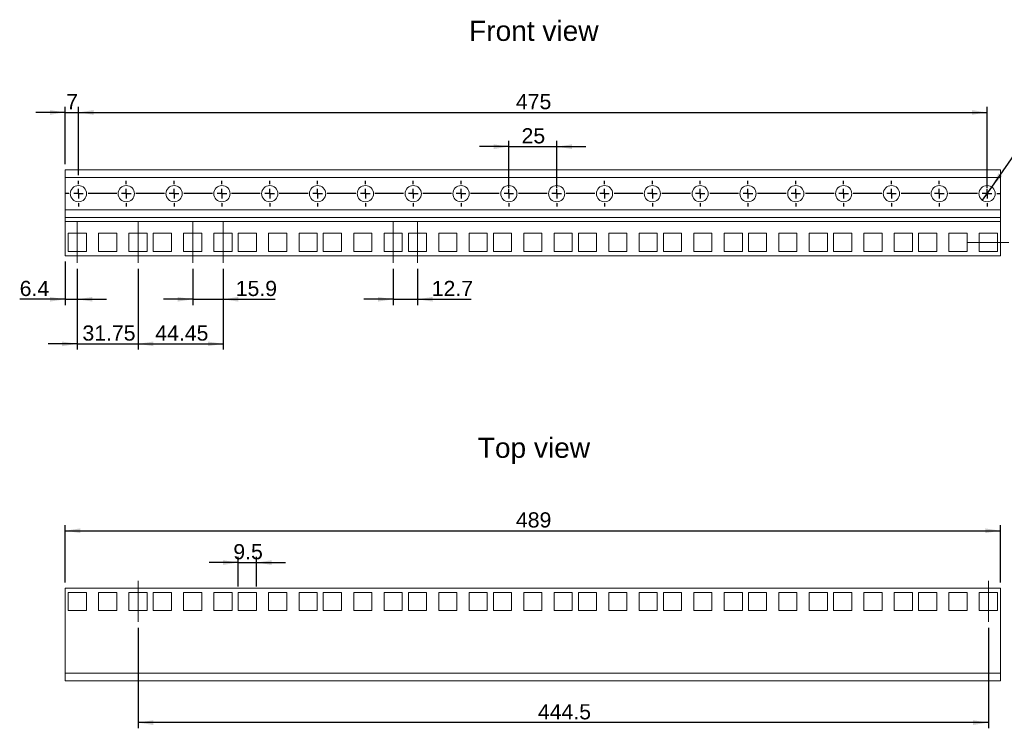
# Model space of a CAD drawing. Header units: millimetres. Extents: x 43 to 858, y 172 to 560.
# Tile 1 of 2: x 43 to 558, y 189 to 560. Entities that reach past the tile are written whole.
import ezdxf
from ezdxf.lldxf.tags import DXFTag

# ---------------------------------------------------------------- set-up
doc = ezdxf.new("R2010")
doc.units = ezdxf.units.MM
for name, color, linetype in [('AXIS', 179, 'Continuous'), ('DIMENSIONS', 179, 'Continuous'), ('NOTES', 179, 'Continuous'), ('SLD-0', 179, 'Continuous')]:
    doc.layers.add(name, color=color, linetype=linetype)
doc.styles.get("Standard").update_dxf_attribs({"font": 'arial.ttf'})
tags = doc.linetypes.add('CENTERX2', pattern=[20.32, 12.7, -2.54, 2.54, -2.54]).pattern_tags.tags
tags[10:11] = [DXFTag(74, 4), DXFTag(75, 0), DXFTag(340, '0'), DXFTag(46, 1.0), DXFTag(50, 0.0), DXFTag(44, 0.0), DXFTag(45, 0.0)]
tags[8:9] = [DXFTag(74, 4), DXFTag(75, 0), DXFTag(340, '0'), DXFTag(46, 1.0), DXFTag(50, 0.0), DXFTag(44, 0.0), DXFTag(45, 0.0)]
tags[6:7] = [DXFTag(74, 4), DXFTag(75, 0), DXFTag(340, '0'), DXFTag(46, 1.0), DXFTag(50, 0.0), DXFTag(44, 0.0), DXFTag(45, 0.0)]
tags[4:5] = [DXFTag(74, 4), DXFTag(75, 0), DXFTag(340, '0'), DXFTag(46, 1.0), DXFTag(50, 0.0), DXFTag(44, 0.0), DXFTag(45, 0.0)]

msp = doc.modelspace()

# ---------------------------------------------------------------- linework, layer by layer
at = {"layer": 'AXIS', "color": 7}
for p, q in [((73.83, 473.64), (73.83, 475.39)), ((98.83, 473.64), (98.83, 475.39)), ((123.83, 473.64), (123.83, 475.39)), ((148.83, 473.64), (148.83, 475.39)), ((173.83, 473.64), (173.83, 475.39)), ((198.83, 473.64), (198.83, 475.39)), ((223.83, 473.64), (223.83, 475.39)), ((248.83, 473.64), (248.83, 475.39)), ((273.83, 473.64), (273.83, 475.39)), ((298.83, 473.64), (298.83, 475.39)), ((323.83, 473.64), (323.83, 475.39)), ((348.83, 473.64), (348.83, 475.39)), ((373.83, 473.64), (373.83, 475.39)), ((398.83, 473.64), (398.83, 475.39)), ((423.83, 473.64), (423.83, 475.39)), ((448.83, 473.64), (448.83, 475.39)), ((473.83, 473.64), (473.83, 475.39)), ((498.83, 473.64), (498.83, 475.39)), ((523.83, 473.64), (523.83, 475.39)), ((548.83, 473.64), (548.83, 475.39)), ((68.83, 468.64), (67.08, 468.64)), ((73.83, 468.64), (71.33, 468.64)), ((73.83, 468.64), (73.83, 471.14)), ((73.83, 468.64), (73.83, 466.14)), ((73.83, 468.64), (76.33, 468.64)), ((93.83, 468.64), (78.83, 468.64)), ((98.83, 468.64), (96.33, 468.64)), ((98.83, 468.64), (98.83, 471.14)), ((98.83, 468.64), (98.83, 466.14)), ((98.83, 468.64), (101.33, 468.64)), ((118.83, 468.64), (103.83, 468.64)), ((123.83, 468.64), (121.33, 468.64)), ((123.83, 468.64), (123.83, 471.14)), ((123.83, 468.64), (123.83, 466.14)), ((123.83, 468.64), (126.33, 468.64)), ((143.83, 468.64), (128.83, 468.64)), ((148.83, 468.64), (146.33, 468.64)), ((148.83, 468.64), (148.83, 471.14)), ((148.83, 468.64), (148.83, 466.14)), ((148.83, 468.64), (151.33, 468.64)), ((168.83, 468.64), (153.83, 468.64)), ((173.83, 468.64), (171.33, 468.64)), ((173.83, 468.64), (173.83, 471.14)), ((173.83, 468.64), (173.83, 466.14)), ((173.83, 468.64), (176.33, 468.64)), ((193.83, 468.64), (178.83, 468.64)), ((198.83, 468.64), (196.33, 468.64)), ((198.83, 468.64), (198.83, 471.14)), ((198.83, 468.64), (198.83, 466.14)), ((198.83, 468.64), (201.33, 468.64)), ((218.83, 468.64), (203.83, 468.64)), ((223.83, 468.64), (221.33, 468.64)), ((223.83, 468.64), (223.83, 471.14)), ((223.83, 468.64), (223.83, 466.14)), ((223.83, 468.64), (226.33, 468.64)), ((243.83, 468.64), (228.83, 468.64)), ((248.83, 468.64), (246.33, 468.64)), ((248.83, 468.64), (248.83, 471.14)), ((248.83, 468.64), (248.83, 466.14)), ((248.83, 468.64), (251.33, 468.64)), ((268.83, 468.64), (253.83, 468.64)), ((273.83, 468.64), (271.33, 468.64)), ((273.83, 468.64), (273.83, 471.14)), ((273.83, 468.64), (273.83, 466.14)), ((273.83, 468.64), (276.33, 468.64)), ((293.83, 468.64), (278.83, 468.64)), ((298.83, 468.64), (296.33, 468.64)), ((298.83, 468.64), (298.83, 471.14)), ((298.83, 468.64), (298.83, 466.14)), ((298.83, 468.64), (301.33, 468.64)), ((318.83, 468.64), (303.83, 468.64)), ((323.83, 468.64), (321.33, 468.64)), ((323.83, 468.64), (323.83, 471.14)), ((323.83, 468.64), (323.83, 466.14)), ((323.83, 468.64), (326.33, 468.64)), ((343.83, 468.64), (328.83, 468.64)), ((348.83, 468.64), (346.33, 468.64)), ((348.83, 468.64), (348.83, 471.14)), ((348.83, 468.64), (348.83, 466.14)), ((348.83, 468.64), (351.33, 468.64)), ((368.83, 468.64), (353.83, 468.64)), ((373.83, 468.64), (371.33, 468.64)), ((373.83, 468.64), (373.83, 471.14)), ((373.83, 468.64), (373.83, 466.14)), ((373.83, 468.64), (376.33, 468.64)), ((393.83, 468.64), (378.83, 468.64)), ((398.83, 468.64), (396.33, 468.64)), ((398.83, 468.64), (398.83, 471.14)), ((398.83, 468.64), (398.83, 466.14)), ((398.83, 468.64), (401.33, 468.64)), ((418.83, 468.64), (403.83, 468.64)), ((423.83, 468.64), (421.33, 468.64)), ((423.83, 468.64), (423.83, 471.14)), ((423.83, 468.64), (423.83, 466.14)), ((423.83, 468.64), (426.33, 468.64)), ((443.83, 468.64), (428.83, 468.64)), ((448.83, 468.64), (446.33, 468.64)), ((448.83, 468.64), (448.83, 471.14)), ((448.83, 468.64), (448.83, 466.14)), ((448.83, 468.64), (451.33, 468.64)), ((468.83, 468.64), (453.83, 468.64)), ((473.83, 468.64), (471.33, 468.64)), ((473.83, 468.64), (473.83, 471.14)), ((473.83, 468.64), (473.83, 466.14)), ((473.83, 468.64), (476.33, 468.64)), ((493.83, 468.64), (478.83, 468.64)), ((498.83, 468.64), (496.33, 468.64)), ((498.83, 468.64), (498.83, 471.14)), ((498.83, 468.64), (498.83, 466.14)), ((498.83, 468.64), (501.33, 468.64)), ((518.83, 468.64), (503.83, 468.64)), ((523.83, 468.64), (521.33, 468.64)), ((523.83, 468.64), (523.83, 471.14)), ((523.83, 468.64), (523.83, 466.14)), ((523.83, 468.64), (526.33, 468.64)), ((543.83, 468.64), (528.83, 468.64)), ((548.83, 468.64), (546.33, 468.64)), ((548.83, 468.64), (548.83, 471.14)), ((548.83, 468.64), (548.83, 466.14)), ((548.83, 468.64), (551.33, 468.64)), ((553.83, 468.64), (555.58, 468.64)), ((73.83, 463.64), (73.83, 461.89)), ((98.83, 463.64), (98.83, 461.89)), ((123.83, 463.64), (123.83, 461.89)), ((148.83, 463.64), (148.83, 461.89)), ((173.83, 463.64), (173.83, 461.89)), ((198.83, 463.64), (198.83, 461.89)), ((223.83, 463.64), (223.83, 461.89)), ((248.83, 463.64), (248.83, 461.89)), ((273.83, 463.64), (273.83, 461.89)), ((298.83, 463.64), (298.83, 461.89)), ((323.83, 463.64), (323.83, 461.89)), ((348.83, 463.64), (348.83, 461.89)), ((373.83, 463.64), (373.83, 461.89)), ((398.83, 463.64), (398.83, 461.89)), ((423.83, 463.64), (423.83, 461.89)), ((448.83, 463.64), (448.83, 461.89)), ((473.83, 463.64), (473.83, 461.89)), ((498.83, 463.64), (498.83, 461.89)), ((523.83, 463.64), (523.83, 461.89)), ((548.83, 463.64), (548.83, 461.89))]:
    msp.add_line(p, q, dxfattribs=at)
at = {"layer": 'AXIS', "color": 7, "linetype": 'CENTERX2', "lineweight": 0}
for p, q in [((73.23, 453.89), (73.23, 432.39)), ((104.98, 453.89), (104.98, 432.39)), ((133.55, 453.89), (133.55, 432.39)), ((149.43, 453.89), (149.43, 432.39)), ((238.33, 453.89), (238.33, 432.39)), ((251.03, 453.89), (251.03, 432.39)), ((560.23, 443.14), (538.73, 443.14)), ((104.98, 244.52), (104.98, 266.02)), ((549.48, 266.02), (549.48, 244.52))]:
    msp.add_line(p, q, dxfattribs=at)
at = {"layer": 'DIMENSIONS', "color": 7}
for p, q in [((66.83, 511.14), (51.56, 511.14)), ((66.83, 484.14), (66.83, 514.14)), ((66.83, 511.14), (73.83, 511.14)), ((73.83, 478.39), (73.83, 514.14)), ((73.83, 478.39), (73.83, 514.14)), ((73.83, 511.14), (548.83, 511.14)), ((73.83, 511.14), (89.09, 511.14)), ((548.83, 471.64), (548.83, 514.14)), ((298.83, 471.64), (298.83, 496.23)), ((323.83, 471.64), (323.83, 496.23)), ((298.83, 493.23), (283.56, 493.23)), ((298.83, 493.23), (323.83, 493.23)), ((323.83, 493.23), (339.09, 493.23)), ((551.27, 472.12), (565.95, 493.07)), ((546.39, 465.16), (551.27, 472.12)), ((66.83, 433.14), (66.83, 410.38)), ((73.23, 429.39), (73.23, 410.38)), ((73.23, 429.39), (73.23, 387.05)), ((104.98, 429.39), (104.98, 387.05)), ((104.98, 429.39), (104.98, 387.05)), ((133.55, 429.39), (133.55, 410.38)), ((149.43, 429.39), (149.43, 387.05)), ((149.43, 429.39), (149.43, 410.38)), ((238.33, 429.39), (238.33, 410.38)), ((251.03, 429.39), (251.03, 410.38)), ((66.83, 413.38), (43.11, 413.38)), ((66.83, 413.38), (73.23, 413.38)), ((73.23, 413.38), (88.49, 413.38)), ((133.55, 413.38), (118.29, 413.38)), ((133.55, 413.38), (149.43, 413.38)), ((149.43, 413.38), (176.58, 413.38)), ((238.33, 413.38), (223.06, 413.38)), ((238.33, 413.38), (251.03, 413.38)), ((251.03, 413.38), (279.04, 413.38)), ((73.23, 390.05), (57.96, 390.05)), ((73.23, 390.05), (104.98, 390.05)), ((104.98, 390.05), (120.24, 390.05)), ((104.98, 390.05), (149.43, 390.05)), ((66.83, 265.27), (66.83, 295.27)), ((555.83, 265.27), (555.83, 295.27)), ((66.83, 292.27), (555.83, 292.27)), ((157.38, 263.02), (157.38, 278.62)), ((166.88, 263.02), (166.88, 278.62)), ((157.38, 275.62), (142.11, 275.62)), ((157.38, 275.62), (166.88, 275.62)), ((166.88, 275.62), (182.14, 275.62)), ((104.98, 241.52), (104.98, 188.89)), ((549.48, 241.52), (549.48, 188.89)), ((549.48, 191.89), (104.98, 191.89))]:
    msp.add_line(p, q, dxfattribs=at)
for points in [[(66.83, 511.14), (58.89, 512.37), (58.89, 509.92)], [(73.83, 511.14), (81.76, 509.92), (81.76, 512.37)], [(73.83, 511.14), (81.76, 509.92), (81.76, 512.37)], [(548.83, 511.14), (540.89, 512.37), (540.89, 509.92)], [(298.83, 493.23), (290.89, 494.45), (290.89, 492.01)], [(323.83, 493.23), (331.76, 492.01), (331.76, 494.45)], [(551.27, 472.12), (556.82, 477.92), (554.82, 479.33)], [(66.83, 413.38), (58.89, 414.6), (58.89, 412.16)], [(73.23, 413.38), (81.16, 412.16), (81.16, 414.6)], [(133.55, 413.38), (125.61, 414.6), (125.61, 412.16)], [(149.43, 413.38), (157.36, 412.16), (157.36, 414.6)], [(238.33, 413.38), (230.39, 414.6), (230.39, 412.16)], [(251.03, 413.38), (258.96, 412.16), (258.96, 414.6)], [(73.23, 390.05), (65.29, 391.27), (65.29, 388.83)], [(104.98, 390.05), (112.91, 388.83), (112.91, 391.27)], [(104.98, 390.05), (112.91, 388.83), (112.91, 391.27)], [(149.43, 390.05), (141.49, 391.27), (141.49, 388.83)], [(66.83, 292.27), (74.76, 291.05), (74.76, 293.49)], [(555.83, 292.27), (547.89, 293.49), (547.89, 291.05)], [(157.38, 275.62), (149.44, 276.84), (149.44, 274.4)], [(166.88, 275.62), (174.81, 274.4), (174.81, 276.84)], [(104.98, 191.89), (112.91, 190.67), (112.91, 193.11)], [(549.48, 191.89), (541.54, 193.11), (541.54, 190.67)]]:
    msp.add_solid(points, dxfattribs=at)
at = {"layer": 'SLD-0', "color": 7, "linetype": 'Continuous', "lineweight": 15}
for p, q in [((555.83, 481.14), (66.83, 481.14)), ((66.83, 481.14), (66.83, 477.14)), ((555.83, 477.14), (555.83, 481.14)), ((555.83, 477.14), (66.83, 477.14)), ((66.83, 477.14), (66.83, 460.14)), ((555.83, 477.14), (555.83, 460.14)), ((555.83, 460.14), (66.83, 460.14)), ((66.83, 460.14), (66.83, 456.14)), ((555.83, 456.14), (555.83, 460.14)), ((555.83, 456.14), (66.83, 456.14)), ((66.83, 456.14), (66.83, 454.14)), ((555.83, 454.14), (66.83, 454.14)), ((66.83, 454.14), (66.83, 436.14)), ((555.83, 454.14), (555.83, 456.14)), ((555.83, 454.14), (555.83, 436.14)), ((68.48, 447.89), (77.98, 447.89)), ((68.48, 438.39), (68.48, 447.89)), ((77.98, 447.89), (77.98, 438.39)), ((84.35, 447.89), (93.85, 447.89)), ((84.35, 438.39), (84.35, 447.89)), ((93.85, 447.89), (93.85, 438.39)), ((100.23, 447.89), (109.73, 447.89)), ((100.23, 438.39), (100.23, 447.89)), ((109.73, 447.89), (109.73, 438.39)), ((112.93, 438.39), (112.93, 447.89)), ((112.93, 447.89), (122.43, 447.89)), ((122.43, 447.89), (122.43, 438.39)), ((128.8, 438.39), (128.8, 447.89)), ((128.8, 447.89), (138.3, 447.89)), ((138.3, 447.89), (138.3, 438.39)), ((144.68, 438.39), (144.68, 447.89)), ((144.68, 447.89), (154.18, 447.89)), ((154.18, 447.89), (154.18, 438.39)), ((157.38, 447.89), (166.88, 447.89)), ((157.38, 438.39), (157.38, 447.89)), ((166.88, 447.89), (166.88, 438.39)), ((173.25, 438.39), (173.25, 447.89)), ((173.25, 447.89), (182.75, 447.89)), ((182.75, 447.89), (182.75, 438.39)), ((189.13, 438.39), (189.13, 447.89)), ((189.13, 447.89), (198.63, 447.89)), ((198.63, 447.89), (198.63, 438.39)), ((201.83, 438.39), (201.83, 447.89)), ((201.83, 447.89), (211.33, 447.89)), ((211.33, 447.89), (211.33, 438.39)), ((217.7, 447.89), (227.2, 447.89)), ((217.7, 438.39), (217.7, 447.89)), ((227.2, 447.89), (227.2, 438.39)), ((233.58, 438.39), (233.58, 447.89)), ((233.58, 447.89), (243.08, 447.89)), ((243.08, 447.89), (243.08, 438.39)), ((246.28, 438.39), (246.28, 447.89)), ((246.28, 447.89), (255.78, 447.89)), ((255.78, 447.89), (255.78, 438.39)), ((262.15, 447.89), (271.65, 447.89)), ((262.15, 438.39), (262.15, 447.89)), ((271.65, 447.89), (271.65, 438.39)), ((278.03, 438.39), (278.03, 447.89)), ((278.03, 447.89), (287.53, 447.89)), ((287.53, 447.89), (287.53, 438.39)), ((290.73, 438.39), (290.73, 447.89)), ((290.73, 447.89), (300.23, 447.89)), ((300.23, 447.89), (300.23, 438.39)), ((306.6, 447.89), (316.1, 447.89)), ((306.6, 438.39), (306.6, 447.89)), ((316.1, 447.89), (316.1, 438.39)), ((322.48, 447.89), (331.98, 447.89)), ((322.48, 438.39), (322.48, 447.89)), ((331.98, 447.89), (331.98, 438.39)), ((335.18, 438.39), (335.18, 447.89)), ((335.18, 447.89), (344.68, 447.89)), ((344.68, 447.89), (344.68, 438.39)), ((351.05, 447.89), (360.55, 447.89)), ((351.05, 438.39), (351.05, 447.89)), ((360.55, 447.89), (360.55, 438.39)), ((366.93, 438.39), (366.93, 447.89)), ((366.93, 447.89), (376.43, 447.89)), ((376.43, 447.89), (376.43, 438.39)), ((379.63, 438.39), (379.63, 447.89)), ((379.63, 447.89), (389.13, 447.89)), ((389.13, 447.89), (389.13, 438.39)), ((395.5, 447.89), (405, 447.89)), ((395.5, 438.39), (395.5, 447.89)), ((405, 447.89), (405, 438.39)), ((411.38, 438.39), (411.38, 447.89)), ((411.38, 447.89), (420.88, 447.89)), ((420.88, 447.89), (420.88, 438.39)), ((424.08, 438.39), (424.08, 447.89)), ((424.08, 447.89), (433.58, 447.89)), ((433.58, 447.89), (433.58, 438.39)), ((439.95, 438.39), (439.95, 447.89)), ((439.95, 447.89), (449.45, 447.89)), ((449.45, 447.89), (449.45, 438.39)), ((455.83, 438.39), (455.83, 447.89)), ((455.83, 447.89), (465.33, 447.89)), ((465.33, 447.89), (465.33, 438.39)), ((468.53, 438.39), (468.53, 447.89)), ((468.53, 447.89), (478.03, 447.89)), ((478.03, 447.89), (478.03, 438.39)), ((484.4, 438.39), (484.4, 447.89)), ((484.4, 447.89), (493.9, 447.89)), ((493.9, 447.89), (493.9, 438.39)), ((500.28, 438.39), (500.28, 447.89)), ((500.28, 447.89), (509.78, 447.89)), ((509.78, 447.89), (509.78, 438.39)), ((512.98, 438.39), (512.98, 447.89)), ((512.98, 447.89), (522.48, 447.89)), ((522.48, 447.89), (522.48, 438.39)), ((528.85, 438.39), (528.85, 447.89)), ((528.85, 447.89), (538.35, 447.89)), ((538.35, 447.89), (538.35, 438.39)), ((544.73, 438.39), (544.73, 447.89)), ((544.73, 447.89), (554.23, 447.89)), ((554.23, 447.89), (554.23, 438.39)), ((77.98, 438.39), (68.48, 438.39)), ((93.85, 438.39), (84.35, 438.39)), ((109.73, 438.39), (100.23, 438.39)), ((122.43, 438.39), (112.93, 438.39)), ((138.3, 438.39), (128.8, 438.39)), ((154.18, 438.39), (144.68, 438.39)), ((166.88, 438.39), (157.38, 438.39)), ((182.75, 438.39), (173.25, 438.39)), ((198.63, 438.39), (189.13, 438.39)), ((211.33, 438.39), (201.83, 438.39)), ((227.2, 438.39), (217.7, 438.39)), ((243.08, 438.39), (233.58, 438.39)), ((255.78, 438.39), (246.28, 438.39)), ((271.65, 438.39), (262.15, 438.39)), ((287.53, 438.39), (278.03, 438.39)), ((300.23, 438.39), (290.73, 438.39)), ((316.1, 438.39), (306.6, 438.39)), ((331.98, 438.39), (322.48, 438.39)), ((344.68, 438.39), (335.18, 438.39)), ((360.55, 438.39), (351.05, 438.39)), ((376.43, 438.39), (366.93, 438.39)), ((389.13, 438.39), (379.63, 438.39)), ((405, 438.39), (395.5, 438.39)), ((420.88, 438.39), (411.38, 438.39)), ((433.58, 438.39), (424.08, 438.39)), ((449.45, 438.39), (439.95, 438.39)), ((465.33, 438.39), (455.83, 438.39)), ((478.03, 438.39), (468.53, 438.39)), ((493.9, 438.39), (484.4, 438.39)), ((509.78, 438.39), (500.28, 438.39)), ((522.48, 438.39), (512.98, 438.39)), ((538.35, 438.39), (528.85, 438.39)), ((554.23, 438.39), (544.73, 438.39)), ((555.83, 436.14), (66.83, 436.14)), ((555.83, 262.27), (66.83, 262.27)), ((66.83, 262.27), (66.83, 217.77)), ((68.48, 260.02), (77.98, 260.02)), ((68.48, 250.52), (68.48, 260.02)), ((77.98, 260.02), (77.98, 250.52)), ((84.35, 260.02), (93.85, 260.02)), ((84.35, 250.52), (84.35, 260.02)), ((93.85, 260.02), (93.85, 250.52)), ((100.23, 260.02), (109.73, 260.02)), ((100.23, 250.52), (100.23, 260.02)), ((109.73, 260.02), (109.73, 250.52)), ((112.93, 260.02), (122.43, 260.02)), ((112.93, 250.52), (112.93, 260.02)), ((122.43, 260.02), (122.43, 250.52)), ((128.8, 260.02), (138.3, 260.02)), ((128.8, 250.52), (128.8, 260.02)), ((138.3, 260.02), (138.3, 250.52)), ((144.68, 260.02), (154.18, 260.02)), ((144.68, 250.52), (144.68, 260.02)), ((154.18, 260.02), (154.18, 250.52)), ((157.38, 260.02), (166.88, 260.02)), ((157.38, 250.52), (157.38, 260.02)), ((166.88, 260.02), (166.88, 250.52)), ((173.25, 260.02), (182.75, 260.02)), ((173.25, 250.52), (173.25, 260.02)), ((182.75, 260.02), (182.75, 250.52)), ((189.13, 260.02), (198.63, 260.02)), ((189.13, 250.52), (189.13, 260.02)), ((198.63, 260.02), (198.63, 250.52)), ((201.83, 260.02), (211.33, 260.02)), ((201.83, 250.52), (201.83, 260.02)), ((211.33, 260.02), (211.33, 250.52)), ((217.7, 260.02), (227.2, 260.02)), ((217.7, 250.52), (217.7, 260.02)), ((227.2, 260.02), (227.2, 250.52)), ((233.58, 260.02), (243.08, 260.02)), ((233.58, 250.52), (233.58, 260.02)), ((243.08, 260.02), (243.08, 250.52)), ((246.28, 260.02), (255.78, 260.02)), ((246.28, 250.52), (246.28, 260.02)), ((255.78, 260.02), (255.78, 250.52)), ((262.15, 260.02), (271.65, 260.02)), ((262.15, 250.52), (262.15, 260.02)), ((271.65, 260.02), (271.65, 250.52)), ((278.03, 260.02), (287.53, 260.02)), ((278.03, 250.52), (278.03, 260.02)), ((287.53, 260.02), (287.53, 250.52)), ((290.73, 260.02), (300.23, 260.02)), ((290.73, 250.52), (290.73, 260.02)), ((300.23, 260.02), (300.23, 250.52)), ((306.6, 260.02), (316.1, 260.02)), ((306.6, 250.52), (306.6, 260.02)), ((316.1, 260.02), (316.1, 250.52)), ((322.48, 260.02), (331.98, 260.02)), ((322.48, 250.52), (322.48, 260.02)), ((331.98, 260.02), (331.98, 250.52)), ((335.18, 260.02), (344.68, 260.02)), ((335.18, 250.52), (335.18, 260.02)), ((344.68, 260.02), (344.68, 250.52)), ((351.05, 260.02), (360.55, 260.02)), ((351.05, 250.52), (351.05, 260.02)), ((360.55, 260.02), (360.55, 250.52)), ((366.93, 260.02), (376.43, 260.02)), ((366.93, 250.52), (366.93, 260.02)), ((376.43, 260.02), (376.43, 250.52)), ((379.63, 260.02), (389.13, 260.02)), ((379.63, 250.52), (379.63, 260.02)), ((389.13, 260.02), (389.13, 250.52)), ((395.5, 260.02), (405, 260.02)), ((395.5, 250.52), (395.5, 260.02)), ((405, 260.02), (405, 250.52)), ((411.38, 260.02), (420.88, 260.02)), ((411.38, 250.52), (411.38, 260.02)), ((420.88, 260.02), (420.88, 250.52)), ((424.08, 260.02), (433.58, 260.02)), ((424.08, 250.52), (424.08, 260.02)), ((433.58, 260.02), (433.58, 250.52)), ((439.95, 260.02), (449.45, 260.02)), ((439.95, 250.52), (439.95, 260.02)), ((449.45, 260.02), (449.45, 250.52)), ((455.83, 260.02), (465.33, 260.02)), ((455.83, 250.52), (455.83, 260.02)), ((465.33, 260.02), (465.33, 250.52)), ((468.53, 260.02), (478.03, 260.02)), ((468.53, 250.52), (468.53, 260.02)), ((478.03, 260.02), (478.03, 250.52)), ((484.4, 260.02), (493.9, 260.02)), ((484.4, 250.52), (484.4, 260.02)), ((493.9, 260.02), (493.9, 250.52)), ((500.28, 260.02), (509.78, 260.02)), ((500.28, 250.52), (500.28, 260.02)), ((509.78, 260.02), (509.78, 250.52)), ((512.98, 260.02), (522.48, 260.02)), ((512.98, 250.52), (512.98, 260.02)), ((522.48, 260.02), (522.48, 250.52)), ((528.85, 260.02), (538.35, 260.02)), ((528.85, 250.52), (528.85, 260.02)), ((538.35, 260.02), (538.35, 250.52)), ((544.73, 260.02), (554.23, 260.02)), ((544.73, 250.52), (544.73, 260.02)), ((554.23, 260.02), (554.23, 250.52)), ((555.83, 262.27), (555.83, 217.77)), ((77.98, 250.52), (68.48, 250.52)), ((93.85, 250.52), (84.35, 250.52)), ((109.73, 250.52), (100.23, 250.52)), ((122.43, 250.52), (112.93, 250.52)), ((138.3, 250.52), (128.8, 250.52)), ((154.18, 250.52), (144.68, 250.52)), ((166.88, 250.52), (157.38, 250.52)), ((182.75, 250.52), (173.25, 250.52)), ((198.63, 250.52), (189.13, 250.52)), ((211.33, 250.52), (201.83, 250.52)), ((227.2, 250.52), (217.7, 250.52)), ((243.08, 250.52), (233.58, 250.52)), ((255.78, 250.52), (246.28, 250.52)), ((271.65, 250.52), (262.15, 250.52)), ((287.53, 250.52), (278.03, 250.52)), ((300.23, 250.52), (290.73, 250.52)), ((316.1, 250.52), (306.6, 250.52)), ((331.98, 250.52), (322.48, 250.52)), ((344.68, 250.52), (335.18, 250.52)), ((360.55, 250.52), (351.05, 250.52)), ((376.43, 250.52), (366.93, 250.52)), ((389.13, 250.52), (379.63, 250.52)), ((405, 250.52), (395.5, 250.52)), ((420.88, 250.52), (411.38, 250.52)), ((433.58, 250.52), (424.08, 250.52)), ((449.45, 250.52), (439.95, 250.52)), ((465.33, 250.52), (455.83, 250.52)), ((478.03, 250.52), (468.53, 250.52)), ((493.9, 250.52), (484.4, 250.52)), ((509.78, 250.52), (500.28, 250.52)), ((522.48, 250.52), (512.98, 250.52)), ((538.35, 250.52), (528.85, 250.52)), ((554.23, 250.52), (544.73, 250.52)), ((555.83, 217.77), (66.83, 217.77)), ((66.83, 217.77), (66.83, 213.77)), ((555.83, 213.77), (555.83, 217.77)), ((555.83, 213.77), (66.83, 213.77))]:
    msp.add_line(p, q, dxfattribs=at)
for centre in [(73.83, 468.64), (98.83, 468.64), (123.83, 468.64), (148.83, 468.64), (173.83, 468.64), (198.83, 468.64), (223.83, 468.64), (248.83, 468.64), (273.83, 468.64), (298.83, 468.64), (323.83, 468.64), (348.83, 468.64), (373.83, 468.64), (398.83, 468.64), (423.83, 468.64), (448.83, 468.64), (473.83, 468.64), (498.83, 468.64), (523.83, 468.64), (548.83, 468.64)]:
    msp.add_circle(centre, 4.25, dxfattribs=at)

# ---------------------------------------------------------------- texts
at = {"layer": 'DIMENSIONS', "color": 7, "attachment_point": 1}
for s, insert, char_height in [('7', (67.39, 520.78), 7.94), ('475', (302.53, 520.78), 7.937), ('25', (305.46, 502.87), 7.937), ('6.4', (43.11, 423.02), 7.937), ('15.9', (156.06, 423.02), 7.937), ('12.7', (258.52, 423.02), 7.937), ('31.75', (75.91, 399.68), 7.937), ('44.45', (114.01, 399.68), 7.937), ('489', (302.53, 301.91), 7.937), ('9.5', (154.8, 285.26), 7.937), ('444.5', (314.03, 201.52), 7.937)]:
    msp.add_mtext(s, dxfattribs=dict(at, insert=insert, char_height=char_height))
at = {"layer": 'NOTES', "color": 7, "char_height": 10.5, "attachment_point": 1}
for s, insert in [('Front view', (278.06, 559.07)), ('Top view', (282.59, 340.92))]:
    msp.add_mtext(s, dxfattribs=dict(at, insert=insert))

doc.saveas('drawing.dxf')
